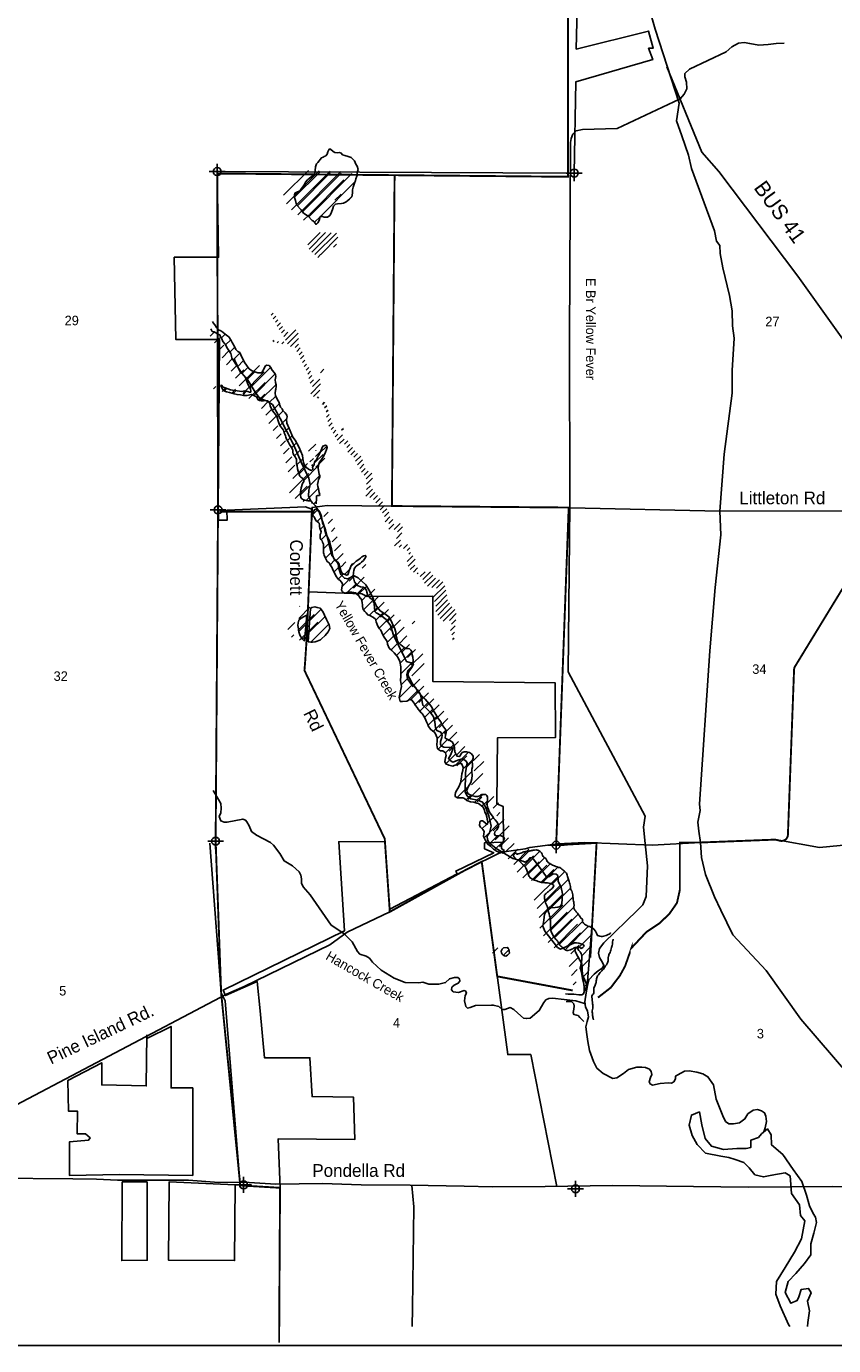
# Model space of a CAD drawing. Extents: x 183292 to 250788, y 844820 to 878152.
# Tile 2 of 6: x 194931 to 207618, y 846652 to 867397. Entities that reach past the tile are written whole.
import ezdxf
from ezdxf.enums import TextEntityAlignment as Align

# ---------------------------------------------------------------- set-up
doc = ezdxf.new("R2010")
doc.units = 0
doc.header["$LTSCALE"] = 800
doc.header["$PDMODE"] = 34
doc.header["$PDSIZE"] = 125
doc.linetypes.add('DASHED', pattern=[0])
doc.linetypes.add('STREAM', pattern=[0])
doc.layers.get('0').update_dxf_attribs({"linetype": 'CONTINUOUS'})
for name, color, linetype in [('BORDER', 1, 'CONTINUOUS'), ('CITY', 14, 'DASHED'), ('MAJROADS', 9, 'CONTINUOUS'), ('SEC', 2, 'CONTINUOUS'), ('TEXT', 7, 'CONTINUOUS'), ('TRUNKS', 5, 'STREAM'), ('WATER', 4, 'CONTINUOUS'), ('WETDBA', 11, 'CONTINUOUS'), ('WETFILL', 12, 'CONTINUOUS'), ('WSHEDS', 3, 'CONTINUOUS')]:
    doc.layers.add(name, color=color, linetype=linetype)
doc.layers.get('0').off()

# ---------------------------------------------------------------- blocks, each defined once
blk = doc.blocks.new('*X')
at = {"color": 0}
for p, q in [((199145.33566, 864709.593452), (199536.505735, 865100.763527)), ((199189.76805, 864577.249147), (199706.938814, 865094.41991)), ((199271.100451, 864481.804852), (199877.371892, 865088.076293)), ((199368.920718, 864402.848424), (200047.80497, 865081.732676)), ((199551.697625, 864408.848635), (200094.287838, 864951.438849)), ((199952.496032, 864632.870348), (200048.947802, 864729.322118)), ((199459.469831, 864316.620842), (199546.871849, 864404.02286)), ((197993.236645, 862496.834265), (198055.929968, 862559.527588)), ((198061.073805, 862387.89473), (198143.265823, 862470.086747)), ((198126.709615, 862276.753845), (198204.757621, 862354.801851)), ((198179.837856, 862153.10539), (198288.400925, 862261.668459)), ((198249.164457, 862045.655296), (198345.270132, 862141.760971)), ((198322.03468, 861941.748823), (198416.571353, 862036.285497)), ((198446.918841, 861713.079594), (198769.459501, 862035.620254)), ((198388.730807, 861831.668255), (198521.096411, 861964.033859)), ((198504.090011, 861593.474068), (198842.76759, 861932.151647)), ((198044.853296, 861664.56744), (198083.796013, 861703.510156)), ((198181.139591, 861624.077039), (198226.813063, 861669.750511)), ((198330.621677, 861596.78243), (198392.847252, 861659.008005)), ((198601.387436, 861513.994798), (198855.162463, 861767.769825)), ((198748.065578, 861483.896245), (198849.118013, 861584.94868)), ((198799.092642, 861358.146614), (198906.573451, 861465.627422)), ((198869.576968, 861251.854244), (198967.683118, 861349.960395)), ((198915.118075, 861120.618656), (199023.507857, 861229.008439)), ((198980.960146, 861009.684032), (199055.234758, 861083.958644)), ((199032.780789, 860884.72798), (199108.951314, 860960.898505)), ((199097.16661, 860772.337106), (199174.607054, 860849.77755)), ((199539.718631, 860684.55904), (199652.731347, 860797.571756)), ((199146.098557, 860644.492357), (199234.07759, 860732.47139)), ((199180.727739, 860502.344843), (199277.338309, 860598.955414)), ((199216.573432, 860361.413841), (199323.544775, 860468.385185)), ((199237.489311, 860028.77633), (199541.948581, 860333.235599)), ((199290.176207, 860258.239921), (199521.813226, 860489.87694)), ((199328.042171, 859942.552495), (199519.595445, 860134.105769)), ((199454.581757, 859892.315386), (199486.770291, 859924.503919)), ((199603.526597, 859687.706835), (199673.162141, 859757.342379)), ((199674.318525, 859581.722068), (199742.243762, 859649.647304)), ((199723.839201, 859454.466048), (199780.60265, 859511.229497)), ((199737.879632, 859291.729784), (199815.377738, 859369.22789)), ((199775.499897, 859152.573353), (199873.107318, 859250.180775)), ((199805.234971, 859005.531732), (199907.991439, 859108.2882)), ((199876.086467, 858899.606533), (199951.83368, 858975.353745)), ((199939.502316, 858786.245687), (200029.733387, 858876.476758)), ((200206.412576, 858876.379251), (200265.528906, 858935.495581)), ((200005.036273, 858675.002949), (200086.420224, 858756.386899)), ((200069.892999, 858563.082979), (200241.315708, 858734.505688)), ((200145.987939, 858462.401224), (200285.007602, 858601.420886)), ((200298.159392, 858437.795982), (200405.621711, 858545.258301)), ((199396.944338, 858243.687708), (199402.359108, 858249.102478)), ((200374.638143, 858337.498037), (200466.64455, 858429.504444)), ((200403.916736, 858189.999934), (200554.663649, 858340.746848)), ((199370.868078, 857864.058058), (199624.519757, 858117.709737)), ((199383.906208, 858053.872883), (199561.310117, 858231.276792)), ((200495.893647, 858105.20015), (200620.680064, 858229.986568)), ((200594.583177, 858027.112985), (200711.947778, 858144.477586)), ((200647.645898, 857903.39901), (200810.166197, 858065.91931)), ((199213.407254, 857883.373929), (199323.984298, 857993.950973)), ((199399.047482, 857715.460766), (199682.985215, 857999.3985)), ((200711.962583, 857790.939), (200869.238089, 857948.214506)), ((199269.72801, 857762.91799), (199306.79232, 857799.9823)), ((200776.964922, 857679.164644), (200910.444014, 857812.643737)), ((200837.091063, 857562.51409), (200952.976145, 857678.399172)), ((200921.950786, 857470.597118), (201047.541433, 857596.187765)), ((200979.136896, 857351.006532), (201160.343353, 857532.21299)), ((200989.132824, 857184.225765), (201180.924091, 857376.017032)), ((200965.348768, 856806.888319), (201179.437435, 857020.976985)), ((200994.93854, 857013.254786), (201116.272992, 857134.589238)), ((201097.929435, 856762.692291), (201253.220462, 856917.983317)), ((201212.451213, 856700.437373), (201335.428963, 856823.415123)), ((201287.408846, 856598.618311), (201419.800428, 856731.009893)), ((201363.44718, 856497.87995), (201492.481632, 856626.914401)), ((201416.080218, 856373.736292), (201556.895499, 856514.551573)), ((201498.076936, 856278.956314), (201628.224646, 856409.104025)), ((201559.812531, 856163.915214), (201695.663456, 856299.76614)), ((201573.482366, 856000.808354), (201724.921277, 856152.247266)), ((201693.67629, 855944.225583), (201821.514088, 856072.06338)), ((201696.654228, 855770.426826), (201853.193018, 855926.965616)), ((201855.127918, 855752.12382), (202052.980175, 855949.976078)), ((201967.764339, 855687.983546), (202118.42749, 855838.646697)), ((201928.789343, 855472.231855), (202105.714036, 855649.156548)), ((201872.587757, 855239.253573), (202058.696235, 855425.362051)), ((202013.601678, 855203.490799), (202087.467785, 855277.356906)), ((202149.379509, 855162.491935), (202275.761182, 855288.873607)), ((202264.678503, 855101.014234), (202348.938368, 855185.274099)), ((202324.540599, 854984.099634), (202374.279422, 855033.838457)), ((202264.751383, 854747.533723), (202339.656842, 854822.439182)), ((202300.545761, 854606.551406), (202517.161948, 854823.167593)), ((202352.838882, 854835.621221), (202442.121568, 854924.903908)), ((202366.947871, 854496.176821), (202509.399409, 854638.628358)), ((202463.096821, 854415.549075), (202597.864293, 854550.316547)), ((202583.316104, 854358.991663), (202619.483234, 854395.158792)), ((202674.874332, 854273.773195), (202829.909503, 854428.808366)), ((202765.641384, 854187.763552), (203002.980817, 854425.102985)), ((202818.68865, 854064.034123), (203076.10063, 854321.446103)), ((202906.862024, 853975.430802), (203161.298289, 854229.867067)), ((203043.156876, 853934.948958), (203283.393218, 854175.185301)), ((203192.610951, 853907.626338), (203391.380342, 854106.395729)), ((203086.814368, 853625.05306), (203450.605953, 853988.844644)), ((203132.962658, 853494.424655), (203485.082854, 853846.54485)), ((203165.312732, 853349.998033), (203520.881541, 853705.566842)), ((203174.854692, 853182.763298), (203536.48478, 853544.393386)), ((203232.5126, 853063.64451), (203604.260502, 853435.392412)), ((203306.384157, 852960.739372), (203674.58404, 853328.939255)), ((203400.535073, 852878.113593), (203767.859237, 853245.437757)), ((203595.98933, 852896.791155), (203810.494144, 853111.295968)), ((202428.402414, 852789.86441), (202514.840884, 852876.30288)), ((203658.666337, 852782.691466), (203794.267663, 852918.292792)), ((203636.145762, 852583.394196), (203778.041181, 852725.289615)), ((203670.4405, 852440.912239), (203761.8147, 852532.286439)), ((203698.679845, 852292.374888), (203745.588219, 852339.283262))]:
    blk.add_line(p, q, dxfattribs=at)

msp = doc.modelspace()

# ---------------------------------------------------------------- linework, layer by layer
at = {"layer": 'BORDER', "color": 0}
msp.add_lwpolyline([(183291.594381, 846651.773052), (183291.594381, 878151.773052), (231291.594381, 878151.773052), (231291.594381, 846651.773052)], close=True, dxfattribs=at)
at = {"layer": 'CITY', "color": 0}
for points in [[(203642.790665, 870034.391969), (203574.018172, 867039.647438), (204710.229235, 867322.705238), (204782.581669, 867053.107097), (204711.127384, 867053.006894), (204774.808305, 866875.871395), (203565.522966, 866523.5663), (203541.93744, 865090.752922), (197929.914052, 865113.272905), (197951.054605, 863767.569352), (197253.860205, 863767.605878), (197277.6669, 862474.874568), (197966.679292, 862473.082501), (197942.512385, 859794.228055), (197950.795384, 859629.89619), (198085.808603, 859629.89619), (198082.211511, 859790.222603), (199316.811478, 859844.326442), (199419.779295, 859803.983616), (199370.817387, 858597.841081), (199367.059394, 858505.265522), (200203.55116, 858473.221791), (200287.542695, 858431.447377), (201318.183895, 858438.617009), (201318.183895, 857096.442465), (203244.259689, 857072.537425), (203248.078726, 856214.895871), (202334.754012, 856206.95401), (202325.820117, 855169.388161), (202425.930448, 855127.116412), (202430.05746, 854570.930601), (202131.846294, 854559.970879), (202131.23602, 854465.489743), (202276.760622, 854401.072873), (201680.197623, 854115.235629), (201699.397689, 854070.593346), (200643.117802, 853514.663061), (200628.442234, 853680.974621), (200590.897258, 854221.72291), (200566.088299, 854579.038407), (199838.969504, 854575.39898), (199928.341939, 853173.163029), (198022.231406, 852243.60042), (198061.982741, 852156.604795), (198558.84081, 852379.165597), (198604.501065, 851916.781341), (198671.641541, 851179.453941), (199388.289065, 851179.755867), (199420.056881, 850568.232554), (200071.297112, 850560.290692), (200095.122974, 849893.174351), (198887.945961, 849901.116212), (198917.372491, 849133.339064), (198903.047403, 846701.773052)], [(197811.873188, 854554.923965), (197991.96614, 852199.373079), (198052.60473, 852073.555611), (198292.444405, 849170.797485), (198917.372491, 849133.339064), (198904.520228, 846951.773052)], [(196823.037911, 851481.546592), (197204.251705, 851672.151261), (197204.251705, 850703.244194), (197545.755729, 850703.244194), (197545.755729, 849329.302206), (196394.172394, 849345.185928), (195607.918944, 849329.302206), (195609.12703, 849856.446266), (195907.310169, 849884.124063), (195931.473784, 849920.256546), (195862.008837, 849984.631524), (195730.542645, 849981.773193), (195734.990209, 850337.918579), (195591.738426, 850338.702114), (195584.093082, 850822.372112), (196116.204002, 851100.337254), (196116.204002, 850750.895361), (196815.095957, 850735.011639), (196822.68195, 851538.441245)], [(196830.979865, 849226.05801), (196830.979865, 847995.069523), (196429.682864, 847989.531691), (196433.882164, 849226.05801)], [(196830.979865, 849226.05801), (196433.882164, 849226.05801)], [(198212.879868, 849178.406843), (198202.08178, 847987.857704), (197164.541935, 847995.069523), (197172.483889, 849226.05801), (198212.879868, 849178.406843)]]:
    msp.add_lwpolyline(points, dxfattribs=at)
at = {"layer": 'MAJROADS', "color": 0}
for points in [[(204121.335485, 869773.493711), (204815.580627, 867355.182182), (205191.126415, 866187.964125), (205148.392122, 865911.520691), (205230.434253, 865676.298981), (205337.113928, 865373.862173), (205385.828679, 865164.025121), (205747.200067, 864180.996542), (205779.531295, 864021.555247), (205829.304458, 863954.153371), (205836.749105, 863828.413015), (205876.960797, 863601.881142), (205982.644319, 863165.387697), (206022.731492, 862922.098744), (206029.366765, 862687.43737), (206053.070415, 862494.544175), (206024.136965, 861983.640024), (206021.522065, 861631.741352), (205897.062662, 860669.080905), (205831.751114, 859773.01296), (205845.768774, 859404.232689), (205755.819683, 858575.379842), (205673.003941, 857578.893938), (205512.638021, 855166.93288), (205520.269446, 855066.328143), (205485.385578, 854882.249305), (205501.084245, 854739.689609), (205524.912415, 854563.553494), (205539.926228, 854328.82986), (205604.962241, 854060.218509), (205744.782518, 853707.261425), (205843.768508, 853497.050815), (206033.610986, 853110.206014), (206557.349866, 852553.300035), (207104.667878, 851786.743782), (209380.77604, 849130.444627)], [(204995.488077, 866758.936145), (205546.244504, 865417.563181), (205812.092082, 865113.913049), (207056.597366, 863470.612823), (208880.79982, 860918.001674), (209087.176933, 860505.870156), (209145.134038, 860413.263329), (209219.533212, 860278.63701), (209416.964139, 859791.16047), (210979.275867, 855841.202205), (211501.999142, 854455.735898), (211553.794534, 853130.412986), (211476.928292, 851823.844055), (211545.904594, 850968.651641), (211527.949167, 850809.582919), (211585.780159, 850700.21874), (211659.737936, 850506.941693), (212454.064781, 849168.678845), (213074.583365, 848116.615155), (213297.970056, 847737.872226), (213777.199383, 846951.773052)], [(208914.117494, 859778.186517), (205831.751114, 859773.01296), (203476.420128, 859827.488956), (199655.80714, 859864.621462), (199420.951999, 859832.872346), (199338.662886, 857805.73732), (199310.310971, 857378.614038), (199301.112559, 857269.754312), (200563.187072, 854620.823852), (200642.904805, 853472.67484)], [(192524.916323, 849251.310678), (198077.398017, 852176.233086), (198354.853003, 852299.855207), (199700.482154, 852951.795995), (199970.121544, 853150.894076), (200642.904805, 853472.67484), (201896.675253, 854167.200844), (202359.288117, 854398.37549), (202476.785631, 854422.636458), (202770.372842, 854462.34073), (202845.974061, 854486.914844), (203282.133934, 854542.312938), (203709.664032, 854564.256625), (204765.200151, 854522.848308), (205524.912415, 854563.553494), (206701.560535, 854608.932066), (207396.162224, 854486.424215), (208209.576641, 854564.141771)], [(202087.498324, 854262.558019), (202496.827362, 851228.015718), (202859.189647, 851228.015718), (203267.936675, 849155.288078)], [(194404.611687, 849283.406331), (195661.480168, 849274.131531), (196030.161589, 849271.410923), (196365.202853, 849252.179397), (197479.688071, 849252.334864), (197957.050766, 849215.293947), (198350.931389, 849220.766966), (198853.493285, 849191.919676), (199582.600668, 849203.298539), (200194.152998, 849182.026556), (200965.032333, 849176.338012), (201811.261945, 849161.713857), (202255.293643, 849150.057638), (203084.888672, 849152.315393), (204149.222815, 849169.600098), (205414.408587, 849151.884343), (206277.458277, 849145.515647), (207601.483408, 849152.504437), (208891.744718, 849126.224062), (209369.540236, 849147.837008), (210710.199949, 849137.943888), (211539.794979, 849140.201643), (212419.479251, 849116.951036)], [(200990.107871, 849167.773393), (200990.107871, 849167.773393), (201021.151083, 848832.361137), (201001.02388, 847240.38956), (200994.056084, 846951.773052)]]:
    msp.add_lwpolyline(points, dxfattribs=at)
at = {"layer": 'SEC', "color": 0}
for p in [(197929.914052, 865113.272905), (203541.93744, 865090.752922), (197942.512385, 859794.228055), (197905.453681, 854584.348998), (203257.587851, 854521.378107), (198344.771238, 849179.191503), (203562.88804, 849116.958429)]:
    msp.add_point(p, dxfattribs=at)
at = {"layer": 'TRUNKS', "color": 0}
for points in [[(203705.421884, 852055.574499), (203729.682345, 852199.998354), (203747.804416, 852313.773522), (203768.461119, 852401.383067), (203854.575845, 852492.05483), (203917.206133, 852543.11178), (203979.924351, 852587.619997), (204005.591701, 852627.264119), (203987.483588, 852675.053682), (203936.162846, 852757.330169), (203922.156763, 852824.824552), (203940.865037, 852894.941498), (204005.179963, 852983.137247), (204537.500419, 853501.178058), (204619.366564, 853583.059555), (204669.997819, 853714.737665), (204694.110334, 854195.388448), (204654.464817, 854546.368171), (204629.147794, 854805.841489), (204655.239444, 854976.489587), (203443.567471, 857248.323601), (203469.575382, 859864.271774), (203466.883036, 862503.850937), (203484.670138, 865569.449484), (203492.551787, 865632.871147), (203517.808794, 865703.076024), (203571.707437, 865754.015733), (203671.828245, 865777.193113), (204217.468088, 865791.069392), (205106.951321, 866213.473853), (205204.596116, 866258.451033), (205269.145523, 866329.183493), (205309.477736, 866414.873919), (205305.858626, 866521.807252), (205278.520596, 866606.589063), (205282.182974, 866659.037549), (205351.186134, 866723.279897), (205930.476863, 866995.237958), (206016.73814, 867074.995165), (206122.968029, 867131.004141), (206212.320833, 867143.120414), (206299.871758, 867126.829533), (206442.112701, 867102.539761), (206588.279813, 867111.052277), (206716.866397, 867128.061955), (206841.233708, 867134.098458)], [(203743.438594, 852313.714902), (203669.145643, 852480.83182), (203660.252095, 852655.376776), (203568.407926, 852828.807946), (203548.234143, 852867.836554), (203560.950577, 852896.390259), (203591.15961, 852922.995535), (203626.144808, 852919.098676), (203648.267021, 852897.562667), (203676.469004, 852911.041166), (203695.851412, 852930.951157), (203686.826666, 852952.663027), (203614.409567, 852980.073636), (203574.999927, 852988.277697), (203546.651393, 852985.713753), (203362.217737, 852900.271766), (203327.467021, 852886.705337), (203279.091254, 852912.255446), (203172.43567, 853050.554867), (203076.958433, 853169.354639), (203047.525422, 853247.558406), (203065.881974, 853343.870285), (203075.536192, 853437.882013), (203101.203542, 853477.526135), (203172.448233, 853537.431971), (203240.059856, 853542.706408), (203285.871679, 853545.504833), (203318.468794, 853556.859042), (203344.136144, 853596.503163), (203359.459789, 853756.090155), (203334.070189, 853858.364564), (203291.27592, 853956.03867), (203283.554779, 854043.267183), (203254.854523, 854066.898172), (203211.166991, 854068.49488), (203144.112261, 854021.745131), (203100.366109, 854027.707661), (203053.61636, 854094.762391), (202900.181717, 854302.299453), (202875.847283, 854325.989063), (202843.132927, 854323.366499), (202800.090219, 854276.939162), (202772.005476, 854254.729019), (202732.507905, 854269.481813), (202576.905704, 854313.241923), (202312.84604, 854466.8943), (202202.440147, 854559.293968), (202175.6297, 854604.783378), (202172.684725, 854661.509756), (202209.090769, 854714.397896), (202236.032414, 854821.741572), (202198.966193, 854980.625118), (202144.612545, 855126.176717), (202099.987087, 855197.62658), (202025.299147, 855231.556611), (201918.043401, 855251.949523), (201858.489288, 855296.999281), (201829.349379, 855353.373937), (201831.736066, 855663.435242), (201858.091508, 855814.43714), (201835.793434, 855849.070615), (201787.329737, 855881.169458), (201726.442708, 855862.885484), (201630.834273, 855828.852169), (201593.402372, 855852.365918), (201566.738476, 855886.940774), (201598.808008, 855937.587382), (201628.342907, 856014.399612), (201632.386317, 856038.470255), (201616.871458, 856055.728372), (201586.310703, 856055.31803), (201492.328285, 856062.789336), (201450.559873, 856084.061553), (201437.081374, 856112.263537), (201440.948923, 856149.431645), (201461.928038, 856213.029169), (201468.007809, 856248.043677), (201443.321652, 856297.92822), (201384.031331, 856323.331778), (201359.433105, 856366.667588), (201349.441123, 856460.415524), (201330.893357, 856540.948753), (201284.172919, 856605.820572), (201222.230723, 856666.121397), (201160.347148, 856722.056401), (201139.235439, 856830.938164), (201120.834224, 856900.556837), (201078.479608, 856965.487276), (200976.86398, 857053.638363), (200918.965195, 857138.00983), (200909.295624, 857207.745745), (200925.967538, 857266.918826), (200973.346758, 857315.587694), (201005.680082, 857346.588102), (201014.030694, 857375.083187), (200996.362234, 857390.129083), (200959.223435, 857391.813721), (200906.599087, 857408.573565), (200882.030172, 857449.726464), (200700.173022, 857822.813047), (200652.280176, 857975.001309), (200583.290974, 858072.323693), (200497.219516, 858141.03375), (200426.868088, 858177.205313), (200404.804495, 858194.3755), (200401.683658, 858264.199345), (200384.70329, 858390.603017), (200326.306231, 858512.083973), (200263.777832, 858616.04302), (200146.588725, 858725.818046), (200074.025075, 858764.14321), (200026.411374, 858732.937631), (199980.892653, 858708.310095), (199928.356236, 858718.521206), (199875.174995, 858776.756361), (199843.324591, 858872.394106), (199829.259889, 858944.254311), (199791.271095, 859009.243371), (199729.270279, 859073.910018), (199629.953407, 859478.671144), (199534.431508, 859763.401469), (199469.749507, 859865.148295), (199401.170648, 859931.909923), (199365.130283, 860014.391582), (199370.477299, 860103.978867), (199393.346224, 860189.434811), (199370.139534, 860291.738531), (199251.015955, 860545.585689), (199131.599274, 860821.261958), (198920.836696, 861233.259908), (198797.816258, 861452.121868), (198705.371927, 861507.646529), (198597.91101, 861543.319818), (198526.680277, 861644.978714), (198388.26222, 861872.367147), (198297.649078, 861954.116051), (198207.782648, 862142.856909), (198195.805831, 862176.738048)], [(203701.349164, 852033.686768), (203567.664004, 852071.191246), (203200.290117, 852114.29118), (203141.410138, 852109.133982), (203095.832796, 852088.872269), (203061.463112, 852046.927995), (202991.127037, 851919.351916), (202846.425434, 851801.693846), (202789.757676, 851794.383047), (202741.616391, 851802.469868), (202653.274091, 851877.699349), (202591.331895, 851938.000174), (202536.348775, 851967.828175), (202451.596275, 851938.307233), (202410.120964, 851937.75034), (202354.903363, 851985.041629), (202267.264507, 852007.881244), (202243.252485, 852007.558832), (201987.910508, 851999.763718), (201905.340919, 851970.272087), (201861.829248, 851958.771328), (201835.282593, 851984.614539), (201816.617587, 852073.879412), (201828.601266, 852157.005895), (201847.719883, 852196.562086), (201831.970542, 852231.283492), (201810.082811, 852235.356213), (201723.17671, 852203.62305), (201640.079537, 852213.423818), (201613.415641, 852247.998674), (201617.25388, 852287.349694), (201651.770115, 852318.379412), (201719.030016, 852349.848783), (201742.631696, 852380.73195), (201737.70898, 852422.148641), (201711.279565, 852439.260207), (201658.831079, 852442.922585), (201580.539381, 852420.038307), (201518.026335, 852360.249713), (201411.386103, 852334.801492), (201256.370106, 852334.90338), (201162.065276, 852366.386708), (201096.665874, 852358.958669), (200884.864877, 852360.481404), (200711.476975, 852428.019054), (200508.890544, 852556.297183), (200371.820755, 852683.271706), (200322.946716, 852745.931303), (200270.146507, 852775.788614), (200173.658766, 852807.242632), (200133.780163, 852850.373271), (200050.99005, 852999.90966), (199918.198153, 853133.491536), (199719.948234, 853264.011196), (199390.429152, 853739.913729), (199281.737207, 853867.269285), (199256.93381, 853925.885472), (199253.842284, 853993.526406), (199246.502175, 854052.377075), (199217.420887, 854104.385908), (199115.775949, 854194.719906), (199058.580608, 854226.701507), (198981.533895, 854273.699695), (198914.493123, 854388.514677), (198814.474203, 854520.353296), (198765.893265, 854561.183782), (198545.990096, 854678.312874), (198466.643232, 854734.013396), (198432.697848, 854823.073098), (198394.709054, 854888.062157), (198374.711132, 854913.993299), (198330.818429, 854930.870384), (198086.91859, 854883.929422), (198041.106767, 854881.130997), (197986.182268, 854906.593175), (197961.29094, 854971.758096), (197988.90672, 855028.894817), (197992.305306, 855100.989503), (197989.125848, 855175.17917), (197948.954143, 855240.138919), (197864.09836, 855380.914353)], [(206521.06319, 850012.566424), (206539.728158, 850076.257547), (206562.421222, 850174.810958), (206550.392879, 850257.615029), (206532.167526, 850314.136235), (206483.733139, 850344.052167), (206420.164926, 850362.848371), (206354.794834, 850353.237421), (206270.423366, 850295.338636), (206223.454489, 850216.109012), (206136.92942, 850155.998006), (206045.423015, 850141.669511), (205971.204038, 850140.672965), (205920.49881, 850177.108319), (205875.638871, 850266.021471), (205771.678428, 850528.805444), (205731.549991, 850753.147013), (205642.504246, 850880.766361), (205561.091712, 850927.705928), (205469.087034, 850950.486922), (205346.49229, 850975.040485), (205274.573465, 850965.341604), (205168.343576, 850909.332628), (205133.68079, 850889.217465), (205134.237684, 850847.742155), (205106.475354, 850801.519989), (205069.629657, 850781.375516), (205023.759214, 850782.942914), (204892.872479, 850774.635569), (204770.98118, 850746.799266), (204735.790811, 850765.976503), (204720.04147, 850800.697909), (204740.961965, 850868.661255), (204762.146252, 850916.978401), (204748.433272, 850962.643672), (204721.769376, 850997.218528), (204660.266833, 851024.775687), (204603.452524, 851028.379444), (204522.655503, 851029.477878), (204394.303402, 850995.004911), (204314.385687, 850930.616013), (204212.697481, 850861.56819), (204147.327389, 850851.95724), (203997.834268, 850928.548947), (203898.401552, 851016.729344), (203844.604797, 851120.805632), (203779.014181, 851290.222701), (203755.250598, 851434.001732), (203740.687622, 851542.971425), (203723.795184, 851662.826364), (203746.634799, 851750.46522), (203763.160162, 851820.552856), (203748.860977, 851909.87635), (203717.391607, 851977.136251), (203705.421884, 852055.574499)]]:
    msp.add_lwpolyline(points, dxfattribs=at)
at = {"layer": 'WATER', "color": 0}
msp.add_lwpolyline([(206929.096485, 846951.773052), (206909.735029, 846982.655744), (206777.693643, 847276.72138), (206711.926972, 847461.446511), (206721.65783, 847662.415738), (206857.142633, 847879.290362), (207001.172854, 848121.236745), (207111.472999, 848329.904648), (207163.648699, 848614.352325), (207097.204636, 848698.564619), (207081.581485, 848866.198914), (206957.125877, 849042.943123), (206941.784974, 849252.457767), (206933.8605, 849319.522775), (206858.814568, 849370.287239), (206649.130575, 849329.818127), (206514.94411, 849305.593109), (206381.15279, 849340.00058), (206289.749865, 849449.510431), (206206.553662, 849533.835624), (206072.818792, 849576.619165), (205972.531752, 849610.800838), (205847.003604, 849628.399719), (205604.436276, 849680.293173), (205471.32235, 849815.213482), (205396.897363, 849958.114714), (205347.713483, 850117.598737), (205382.290303, 850276.518266), (205508.270047, 850325.927943), (205548.795609, 850124.62002), (205597.584341, 849906.503508), (205697.306887, 849788.561136), (205889.617796, 849737.00638), (206099.13244, 849752.347283), (206241.525627, 849751.387642), (206317.023155, 849767.631736), (206317.813447, 849884.896714), (206435.360672, 849925.98677), (206486.012237, 849984.280562), (206578.65705, 850059.044247), (206636.668595, 849966.512332), (206643.972125, 849807.310556), (206818.853501, 849655.355861), (206984.794312, 849419.696916), (207117.569541, 849234.520189), (207191.486483, 849016.234328), (207240.613913, 848848.374235), (207298.456109, 848730.714111), (207331.565242, 848671.855824), (207347.752887, 848587.982227), (207304.743549, 848420.743078), (207261.73421, 848253.503929), (207260.548771, 848077.606463), (207159.132742, 847944.266739), (207024.043085, 847786.024604), (206905.931366, 847661.173849), (206854.489508, 847485.61508), (206945.497287, 847317.472739), (207046.292372, 847358.675695), (207071.815727, 847417.138835), (207106.110299, 847534.178015), (207223.488176, 847550.139862), (207264.916929, 847482.849056), (207205.381249, 847349.227085), (207237.869438, 847198.23203), (207211.49934, 847014.127843), (207207.180114, 846951.773052)], dxfattribs=at)
at = {"layer": 'WETDBA', "color": 0}
for points in [[(199454.957368, 865069.386952), (199458.884414, 865072.592815), (199465.908148, 865103.39121), (199468.766349, 865132.924179), (199475.794333, 865189.544836), (199488.022493, 865234.664119), (199509.925978, 865255.422916), (199566.624005, 865328.270073), (199595.540233, 865340.921847), (199612.620267, 865348.726726), (199636.00399, 865360.494049), (199656.436469, 865390.588371), (199666.249533, 865422.689117), (199687.023571, 865465.513313), (199711.832144, 865466.224858), (199753.580522, 865431.019155), (199781.07014, 865416.165338), (199822.543337, 865409.199483), (199850.857036, 865412.227069), (199879.517276, 865402.506318), (199899.876634, 865378.547761), (199936.79409, 865368.605457), (199987.316639, 865352.445039), (200036.398366, 865333.91319), (200088.71326, 865281.897652), (200110.10052, 865232.089138), (200131.205858, 865197.437316), (200144.633796, 865146.120871), (200134.532069, 865116.093659), (200128.709142, 865078.721376), (200131.260948, 865058.339305)], [(199421.125414, 864345.414932), (199358.253236, 864414.584356), (199287.202673, 864461.249526), (199247.25514, 864512.244634), (199177.081557, 864591.594617), (199158.518063, 864656.820791), (199145.378787, 864706.063702), (199144.840147, 864750.148343), (199151.372129, 864775.451159), (199181.05954, 864791.180925), (199218.586265, 864803.945965), (199240.21955, 864827.466399), (199261.247816, 864854.101751), (199297.818, 864908.208258), (199318.453568, 864945.871694), (199350.759165, 864982.189112), (199376.87434, 865005.933589), (199407.843149, 865030.925029), (199454.957368, 865069.386952)], [(200131.260948, 865058.339305), (200123.620473, 865043.050884), (200107.997963, 864999.744167), (200102.525828, 864975.445809), (200086.838699, 864929.730738), (200066.923907, 864867.602779), (200055.912526, 864829.336815), (200054.156078, 864776.706295), (200047.77927, 864718.690973), (200010.89947, 864678.709005), (199959.14241, 864636.02753), (199917.293218, 864616.148202), (199885.148805, 864611.501908), (199822.030602, 864607.342384), (199787.729571, 864599.310971), (199756.929416, 864567.773337), (199745.964192, 864531.227626), (199727.247717, 864475.264886), (199711.130964, 864439.201695), (199698.609161, 864421.634158), (199662.87903, 864398.836261), (199610.835067, 864396.789689), (199582.248678, 864409.262845), (199548.150737, 864408.800547), (199535.523138, 864361.62619), (199521.805509, 864325.15433), (199512.7796, 864309.558783), (199484.563196, 864284.493492), (199468.15705, 864301.804311), (199455.646237, 864323.142193), (199444.243918, 864334.46568), (199421.125414, 864345.414932)], [(197945.664438, 862557.310782), (197933.10393, 862564.261814), (197881.193456, 862592.854214), (197852.849573, 862601.533581), (197827.680246, 862638.704534)], [(197952.275232, 862624.343931), (197919.52756, 862661.373923), (197895.157111, 862702.655021), (197868.87255, 862736.757212), (197857.022145, 862757.044479)], [(199484.059444, 859891.175248), (199486.333579, 859911.772131), (199487.914631, 859957.865688), (199490.733416, 859998.76156), (199491.158058, 860014.58789), (199509.586601, 860021.323692), (199535.074044, 860021.672724), (199542.296618, 860034.217971), (199532.861308, 860067.523775), (199522.007889, 860124.968513), (199512.944324, 860159.297238), (199506.298345, 860193.905394), (199515.09523, 860239.461042), (199522.109732, 860269.915386), (199544.093809, 860306.509744), (199543.336107, 860329.598064), (199532.720943, 860357.426752), (199519.403782, 860412.871805), (199514.217088, 860450.539492), (199523.013972, 860496.09514), (199538.747258, 860543.530464), (199568.810664, 860586.105414), (199606.588396, 860646.721189), (199631.414701, 860699.42131), (199647.129524, 860746.168533), (199658.235709, 860775.135898), (199652.028585, 860800.436224), (199632.685407, 860810.93988), (199587.868998, 860795.960344), (199572.050139, 860758.167669), (199546.341875, 860698.260948), (199523.01178, 860649.996561), (199497.423523, 860594.562498), (199491.027521, 860587.159548), (199469.775212, 860565.006086), (199460.276014, 860544.603061), (199455.946807, 860524.405617), (199455.540627, 860509.267388), (199451.82318, 860499.038182), (199446.179899, 860494.025124), (199435.879332, 860482.25106), (199429.866797, 860463.475975), (199430.959318, 860440.034374), (199425.493924, 860428.819172), (199412.004588, 860413.687684), (199396.977135, 860418.222472), (199362.671124, 860435.66927), (199330.939631, 860459.244361), (199301.614002, 860495.493938), (199287.285642, 860538.915682), (199276.914744, 860601.511948), (199269.931455, 860649.212492), (199215.481926, 860775.653749), (199153.428848, 860888.182787), (199118.632844, 860938.695375), (199058.629857, 861076.303186), (199023.242315, 861156.097004), (199020.636881, 861212.976139), (199028.736433, 861258.206199), (199023.254335, 861284.864265), (198997.630182, 861317.915841), (198982.637164, 861336.565937), (198960.446776, 861356.442043), (198952.52863, 861382.132576), (198924.013601, 861410.097243), (198913.174395, 861442.407821), (198908.810022, 861459.395542), (198896.957126, 861492.421915), (198878.232449, 861525.976965), (198869.626201, 861551.685961), (198846.53041, 861589.145576), (198841.696998, 861627.148082), (198845.397742, 861675.250554), (198850.396588, 861694.741434), (198855.875464, 861732.122949), (198858.985402, 861758.206179), (198843.821238, 861796.141575), (198841.52542, 861838.89617), (198847.814895, 861867.992775), (198852.94298, 861892.300364), (198847.971098, 861925.142109), (198827.369234, 861952.894456), (198796.025458, 861990.919674), (198766.70657, 862040.252408), (198744.998704, 862065.280043), (198711.318664, 862067.560918), (198691.086786, 862057.774817), (198674.251747, 862033.437043), (198660.811058, 862007.286702), (198636.922101, 861963.857487), (198628.983733, 861950.298551), (198599.321525, 861948.340042), (198566.292662, 861949.226252), (198534.554428, 861959.718187), (198491.201555, 861973.620443), (198471.216432, 861985.862815), (198433.021828, 862012.365707), (198402.867137, 862056.212093), (198354.06411, 862123.626829), (198331.226797, 862170.719863), (198309.105279, 862218.826586), (198298.18299, 862248.040707), (198284.575406, 862266.997928), (198256.072099, 862282.567541), (198223.232113, 862316.157026), (198201.390027, 862361.846163), (198167.26117, 862424.391292), (198150.628491, 862458.923107), (198114.56706, 862513.601227), (198096.962598, 862524.746828), (198057.576418, 862558.167658), (198020.524742, 862588.771464), (197989.370575, 862608.199484), (197952.275232, 862624.343931)], [(199425.933346, 859893.423448), (199421.968412, 859912.466242), (199404.241451, 859931.87829), (199387.893184, 859938.514307), (199355.533959, 859938.693953), (199297.908844, 859946.781783), (199257.511465, 859968.179304), (199245.642598, 859987.778469), (199237.368679, 860025.873288), (199239.312244, 860072.645715), (199250.76424, 860140.165217), (199272.175242, 860206.728909), (199292.74619, 860241.98399), (199288.919726, 860266.187544), (199273.284764, 860286.576356), (199244.622033, 860309.036213), (199227.463166, 860323.957139), (199220.196196, 860348.253007), (199213.608096, 860372.186361), (199200.025715, 860404.91484), (199190.906762, 860437.17926), (199184.983319, 860485.884262), (199177.185181, 860516.047453), (199174.325519, 860589.115432), (199167.979924, 860609.254997), (199156.381256, 860626.092526), (199141.926147, 860651.958454), (199125.695397, 860675.806236), (199119.460579, 860700.074409), (199116.580694, 860733.892919), (199096.311159, 860774.031088), (199067.615753, 860820.937005), (199046.67658, 860861.781739), (199019.971627, 860905.879861), (199009.494934, 860938.869309), (199001.45678, 860960.087183), (198992.107043, 860983.750337), (198982.013817, 861005.36765), (198971.777139, 861047.302414), (198949.399633, 861073.036613), (198933.448314, 861094.466809), (198915.208648, 861120.434282), (198901.497029, 861148.346052), (198887.279445, 861195.896403), (198879.238801, 861229.853383), (198860.419319, 861272.707032), (198825.503307, 861318.746961), (198804.612781, 861348.572842), (198785.860409, 861381.095741), (198764.463918, 861430.560204), (198758.803934, 861463.420413), (198741.771816, 861495.897154), (198722.520951, 861509.841317), (198687.12989, 861512.5124), (198659.513524, 861509.810402), (198621.938151, 861508.064214), (198595.630877, 861515.656042), (198574.241858, 861526.903188), (198547.174392, 861570.32244), (198495.245455, 861598.226739), (198465.506906, 861606.25493), (198399.070694, 861593.921273), (198345.045509, 861595.026545), (198294.25525, 861601.209495), (198243.464992, 861607.392445), (198199.043041, 861619.946193), (198121.368183, 861637.868041), (198075.895618, 861649.761381), (198036.121721, 861668.732084), (198006.71301, 861701.885205), (197991.717502, 861733.274407), (197986.655796, 861749.93654), (197995.44169, 861756.58677), (198023.873637, 861725.525646), (198057.221347, 861710.858947), (198097.207565, 861699.80141), (198136.990693, 861681.174757), (198172.317135, 861676.09532), (198205.978711, 861673.126343), (198241.630741, 861667.349573), (198280.06287, 861662.531104), (198308.51753, 861657.980344), (198336.180053, 861662.402596), (198360.33745, 861664.508806), (198390.837951, 861659.214557), (198413.499138, 861656.885035), (198440.06738, 861646.18752), (198453.466893, 861645.139396), (198461.033517, 861657.675412), (198455.28796, 861700.17827), (198415.282549, 861761.84818), (198389.865735, 861828.291133), (198373.285954, 861877.626357), (198324.64235, 861938.150848), (198274.509278, 862007.322763), (198221.90074, 862086.890048), (198187.614951, 862143.586316), (198158.280091, 862179.491842), (198157.018915, 862209.479638), (198144.383114, 862251.823072), (198111.540638, 862298.151663), (198082.919083, 862347.809985), (198069.207463, 862375.721755), (198053.981171, 862398.50969), (198019.968072, 862439.705215), (198000.813771, 862482.912147), (197984.079547, 862513.659404), (197969.065576, 862544.360504), (197945.664438, 862557.310782)], [(203404.10735, 852184.803844), (203447.562152, 852178.349697), (203534.76564, 852180.126448), (203613.239045, 852167.448193), (203661.060601, 852168.354479), (203688.778347, 852183.241732), (203699.887898, 852217.047993)], [(203690.537904, 851750.150513), (203662.690263, 851781.361073), (203628.389453, 851809.439358), (203600.820663, 851844.083882), (203578.4934, 851849.962361), (203533.808334, 851859.269639), (203525.7759, 851888.770494), (203536.583337, 851941.487055), (203541.717342, 851988.324198), (203537.284791, 852025.830372), (203503.753693, 852059.499199), (203477.563845, 852064.375805), (203422.940456, 852062.606705), (203413.321239, 852062.726623)]]:
    msp.add_lwpolyline(points, dxfattribs=at)
for points in [[(202445.07302, 854436.986813), (202409.310896, 854459.755536), (202398.094397, 854475.551761), (202398.919361, 854506.788493), (202404.614818, 854538.645163), (202429.032228, 854591.395606), (202442.642742, 854618.617424), (202445.03879, 854639.066463), (202415.477291, 854658.615415), (202391.326584, 854668.706808), (202362.546335, 854671.230277), (202331.624881, 854669.96713), (202299.720428, 854672.538382), (202290.046431, 854698.38025), (202294.711105, 854730.947116), (202325.373648, 854760.685853), (202349.038389, 854809.628442), (202349.558694, 854843.647553), (202326.633178, 854888.441706), (202296.910369, 854920.145651), (202277.468844, 854943.011974), (202256.782132, 854975.272146), (202221.071067, 855024.081213), (202206.205991, 855051.044121), (202195.212479, 855081.419965), (202175.689281, 855121.648287), (202171.749939, 855159.207757), (202172.553667, 855189.055954), (202176.972082, 855228.22367), (202180.441387, 855250.739584), (202177.67821, 855274.392465), (202169.056233, 855300.912673), (202150.57647, 855318.556061), (202090.196427, 855320.868403), (202075.809974, 855311.019202), (202066.341796, 855304.914143), (202057.899091, 855297.751755), (202022.999888, 855286.132995), (201984.809862, 855286.369877), (201945.737711, 855297.036701), (201904.309953, 855312.600562), (201875.069043, 855330.408536), (201856.364258, 855356.041311), (201851.314495, 855389.103969), (201874.316824, 855440.139979), (201918.386096, 855506.478456), (201932.121998, 855564.600491), (201936.122225, 855621.829784), (201932.41118, 855674.316007), (201932.743629, 855718.754441), (201943.304267, 855750.883916), (201940.395708, 855787.73319), (201937.421405, 855842.985865), (201950.629658, 855889.310661), (201953.863323, 855919.121693), (201924.225462, 855956.379778), (201896.410251, 855976.596452), (201855.276534, 855988.683666), (201813.262727, 855988.631816), (201780.80408, 855977.670159), (201761.729682, 855956.434563), (201743.868616, 855923.722314), (201731.575584, 855914.535525), (201700.407872, 855919.873229), (201683.497158, 855949.297929), (201667.130019, 855991.561271), (201658.018801, 856054.199321), (201656.141025, 856090.3384), (201621.951226, 856147.804575), (201574.429028, 856173.530882), (201541.668996, 856188.267744), (201512.417467, 856205.381451), (201519.441023, 856255.967419), (201528.361559, 856294.371848), (201522.018827, 856333.704151), (201475.091263, 856398.309443), (201445.488532, 856460.566471), (201408.693592, 856506.614395), (201364.617428, 856576.037086), (201325.059312, 856645.737891), (201303.217671, 856693.293187), (201268.142472, 856738.273163), (201229.911214, 856781.21812), (201199.205405, 856816.756464), (201116.483862, 856902.047676), (201079.715468, 856949.831269), (201045.756, 856999.655191), (201015.103284, 857038.664873), (200991.361388, 857075.485567), (200968.4518, 857121.321122), (200938.022071, 857174.910423), (200925.06256, 857212.955067), (200942.36209, 857254.356278), (200972.858013, 857295.902873), (200994.85814, 857326.815742), (201007.382744, 857373.845424), (201007.816068, 857424.8794), (201002.753652, 857479.816796), (200989.691232, 857533.834904), (200991.745455, 857554.636385), (200974.551318, 857588.232), (200954.693638, 857606.590893), (200926.014264, 857615.709904), (200894.750986, 857614.7992), (200866.551477, 857632.591246), (200842.864707, 857650.314273), (200818.157772, 857669.441763), (200801.760812, 857687.053295), (200780.225865, 857709.257206), (200764.229131, 857730.334768), (200756.317349, 857757.885759), (200751.018052, 857774.633129), (200737.608497, 857828.656545), (200736.499318, 857869.644878), (200715.681117, 857938.711851), (200697.845805, 857975.789422), (200662.532933, 858050.633523), (200628.417463, 858112.959571), (200586.197838, 858144.854648), (200533.601364, 858179.338938), (200490.597214, 858205.34336), (200434.424459, 858278.423212), (200424.734534, 858303.223679), (200404.260192, 858349.369203), (200367.669036, 858386.039205), (200321.630939, 858417.992684), (200298.434652, 858445.083013), (200280.549523, 858501.605386), (200274.015659, 858528.440873), (200252.724936, 858566.612938), (200226.192076, 858579.865699), (200180.391652, 858581.955053), (200132.463918, 858603.868198), (200088.9546, 858664.94906), (200066.218182, 858744.809035), (200071.697202, 858807.918365), (200077.739792, 858839.769726), (200087.306813, 858875.039333), (200114.567038, 858909.343901), (200151.398351, 858933.780065), (200178.430279, 858953.15788), (200199.166016, 858969.507057), (200229.812632, 858998.204392), (200261.403049, 859043.206397), (200269.043268, 859066.005734), (200256.705729, 859076.61088), (200233.384054, 859072.800993), (200205.331961, 859054.827641), (200181.039938, 859032.977415), (200155.733061, 859012.878786), (200113.315752, 858986.444768), (200076.688223, 858952.630683), (200050.462056, 858940.532059), (200036.915253, 858917.475846), (200020.657125, 858876.058706), (200004.473325, 858839.50144), (199993.165327, 858803.911245), (199982.999605, 858774.900665), (199964.495329, 858768.239379), (199942.427425, 858778.298916), (199894.751259, 858793.958343), (199871.537011, 858842.576277), (199859.553156, 858899.008393), (199842.603244, 858948.572163), (199818.696762, 858974.63171), (199786.710636, 858994.564961), (199762.616297, 859031.043831), (199743.241758, 859080.991899), (199736.721787, 859131.437792), (199724.327088, 859183.709612), (199703.482341, 859251.040916), (199698.869969, 859289.999539), (199691.294702, 859316.850953), (199663.257746, 859367.973153), (199640.87253, 859402.689808), (199619.659412, 859468.637886), (199610.611905, 859535.441541), (199586.104688, 859590.329121), (199567.799338, 859687.482075), (199548.258179, 859749.238001), (199532.709454, 859776.905795), (199510.156376, 859777.945163), (199499.906948, 859788.865588), (199493.298754, 859810.841201), (199458.351768, 859796.098238), (199435.397222, 859748.186432), (199429.696457, 859715.982627), (199443.210162, 859691.470893), (199456.300371, 859684.6736), (199463.261008, 859663.039811), (199479.381888, 859627.377321), (199500.355298, 859613.862373), (199520.228906, 859596.544882), (199532.529281, 859583.509799), (199537.059981, 859561.913175), (199537.655407, 859532.738009), (199544.226437, 859508.332459), (199549.146745, 859489.507595), (199558.852597, 859465.74853), (199562.410916, 859448.680572), (199560.041415, 859429.967203), (199550.633671, 859405.11161), (199547.527429, 859383.631789), (199547.293822, 859368.357902), (199549.399896, 859347.145576), (199559.879654, 859328.582899), (199578.995283, 859307.11042), (199584.268034, 859288.627382), (199597.980215, 859254.390592), (199600.732773, 859230.043443), (199602.833537, 859208.483983), (199601.886459, 859169.263174), (199599.572084, 859131.452137), (199601.074147, 859116.151704), (199603.638848, 859102.223878), (199609.95831, 859084.072046), (199627.451797, 859047.346917), (199645.907048, 859005.398854), (199660.099093, 858979.8351), (199688.966324, 858960.296766), (199703.431173, 858929.867829), (199734.303602, 858882.521627), (199749.788616, 858850.688227), (199767.98168, 858814.299614), (199785.496405, 858778.963021), (199802.621522, 858740.854666), (199836.387824, 858701.102934), (199859.428109, 858686.51473), (199880.846254, 858656.673876), (199902.900264, 858623.003931), (199896.184643, 858592.551724), (199885.620728, 858537.50611), (199886.855296, 858527.417993), (199894.883881, 858507.503945), (199903.082361, 858498.698178), (199934.496331, 858486.759623), (199970.709739, 858493.497272), (199993.700208, 858498.35387), (200045.433762, 858498.257062), (200075.281958, 858497.453334), (200106.727784, 858487.597581), (200134.426192, 858459.743964), (200154.962212, 858440.333051), (200173.314553, 858414.358452), (200167.802886, 858417.22047), (200193.476893, 858393.21718), (200201.11587, 858370.531371), (200207.826973, 858332.582293), (200211.156995, 858300.587583), (200211.495544, 858277.319), (200218.01879, 858249.789246), (200226.346726, 858226.745685), (200251.914548, 858195.799719), (200271.046105, 858175.368642), (200295.241319, 858145.485314), (200329.448287, 858134.545686), (200388.282552, 858099.271562), (200415.676299, 858074.200324), (200430.003109, 858034.745908), (200443.224806, 857991.141815), (200461.081356, 857955.452779), (200482.451717, 857922.487721), (200496.771183, 857905.255177), (200505.968591, 857893.656413), (200517.362329, 857866.746597), (200535.518229, 857827.928047), (200555.142302, 857794.295268), (200591.115553, 857739.926751), (200601.653713, 857725.182546), (200607.922116, 857680.990369), (200634.069436, 857619.827835), (200676.90369, 857582.715133), (200713.826052, 857544.99842), (200744.168799, 857508.423984), (200766.607108, 857477.178667), (200800.968835, 857408.251768), (200816.399515, 857327.461885), (200817.192174, 857243.076518), (200814.137782, 857179.58289), (200812.418832, 857112.596686), (200818.157554, 857079.176276), (200824.50232, 857017.274967), (200808.182514, 856949.123217), (200791.257455, 856841.398214), (200808.048091, 856781.42043), (200842.382481, 856778.812014), (200911.258321, 856787.133398), (200955.363516, 856810.416666), (200988.950546, 856804.34753), (201024.613827, 856752.414259), (201047.388651, 856720.469365), (201072.214422, 856686.409813), (201087.74722, 856657.700618), (201115.771524, 856628.453156), (201135.902008, 856605.229081), (201150.269258, 856591.120741), (201176.75106, 856551.827636), (201199.435627, 856513.981468), (201217.005477, 856459.547207), (201238.248417, 856418.250938), (201249.562516, 856386.134115), (201285.284199, 856338.019316), (201313.825533, 856319.874826), (201347.756421, 856290.884241), (201373.143729, 856248.135726), (201385.414282, 856210.448835), (201389.17311, 856161.086816), (201383.688781, 856097.630353), (201391.816999, 856038.826702), (201438.143829, 856003.049442), (201477.070597, 856005.579012), (201520.368788, 855976.097944), (201527.299603, 855929.812346), (201516.365285, 855895.952512), (201509.945739, 855839.454651), (201524.598445, 855798.606392), (201569.428521, 855778.476699), (201633.809583, 855765.339499), (201653.713013, 855772.673816), (201710.299096, 855794.72455), (201762.276875, 855810.595896), (201781.008205, 855786.698791), (201797.733096, 855745.124408), (201791.409117, 855694.874956), (201773.245423, 855642.376081), (201766.969227, 855595.250833), (201765.049768, 855560.558691), (201755.858462, 855504.450438), (201726.421901, 855441.360311), (201695.39833, 855388.016477), (201676.405605, 855349.418882), (201670.635819, 855312.702338), (201671.952058, 855285.252222), (201709.1505, 855265.586467), (201764.040113, 855267.524678), (201790.043292, 855265.043683), (201814.872339, 855253.90027), (201855.041017, 855224.119851), (201912.730971, 855204.835118), (201961.581269, 855197.838108), (202012.071671, 855184.566144), (202036.927263, 855175.1584), (202103.490762, 855123.099741), (202126.91207, 855088.020025), (202136.577482, 855038.914884), (202158.27374, 855004.555981), (202167.804387, 854969.3415), (202175.509108, 854928.252291), (202184.207448, 854884.02295), (202177.955764, 854861.202377), (202172.2158, 854849.137642), (202140.672375, 854875.313992), (202109.05462, 854896.630469), (202100.48246, 854903.705876), (202078.287134, 854905.434202), (202060.397488, 854893.55529), (202055.730781, 854883.55743), (202053.887685, 854831.156155), (202070.477811, 854803.472433), (202102.887433, 854765.82474), (202124.989227, 854735.279), (202122.033676, 854700.949919), (202117.326529, 854665.605983), (202128.32004, 854635.230139), (202146.481249, 854596.758723), (202182.358934, 854536.141798), (202224.242044, 854504.946298), (202270.062463, 854458.760334), (202321.334113, 854428.462886), (202348.251272, 854417.634752), (202369.277774, 854407.591143), (202380.952902, 854399.079418)], [(199360.766455, 857716.994192), (199397.038696, 858245.06142), (199417.832734, 858260.855296), (199462.424577, 858269.249456), (199501.163475, 858261.524175), (199549.444652, 858247.088953), (199569.913278, 858219.812042), (199596.496357, 858184.004132), (199613.982871, 858136.858598), (199649.615598, 858072.102644), (199673.572205, 858016.087614), (199691.731351, 857983.891743), (199701.822358, 857926.839717), (199671.803337, 857876.784548), (199626.354802, 857818.708155), (199571.389702, 857766.300498), (199550.98559, 857748.77985), (199502.494639, 857729.523707), (199467.307933, 857719.972703), (199426.778054, 857715.846223), (199401.09498, 857715.211934), (199374.970552, 857718.386828)], [(199300.462632, 857728.567522), (199336.585557, 858136.124815), (199299.132228, 858119.919508), (199250.915564, 858089.557171), (199211.756969, 858058.029418), (199199.858294, 858019.534732), (199198.898746, 857974.017321), (199205.026284, 857922.771175), (199215.241501, 857874.751503), (199235.483211, 857814.477364), (199248.907608, 857791.193846), (199272.264212, 857759.473615)], [(202430.333206, 852906.251323), (202409.065469, 852884.815926), (202393.287932, 852854.561872), (202397.147092, 852827.213095), (202408.11004, 852808.175964), (202423.661656, 852792.231705), (202445.227934, 852781.462593), (202467.585736, 852778.033793), (202493.333074, 852793.813209), (202521.717687, 852824.610114), (202516.834841, 852854.071705), (202514.06917, 852884.906935), (202505.114331, 852896.568853), (202493.438386, 852914.564847)]]:
    msp.add_lwpolyline(points, close=True, dxfattribs=at)
for points in [[(203699.887898, 852217.047993), (203700.03955, 852264.170724), (203698.497126, 852296.164999), (203689.396897, 852368.91945), (203673.685447, 852425.117945), (203659.681506, 852493.280038), (203643.224963, 852559.321777), (203635.375208, 852586.014421, 0.076229), (203659.717223, 852778.222497, 0.007555), (203649.383442, 852819.652332, 0.080637), (203612.859813, 852865.958773, -0.024142), (203597.469616, 852894.851336, 0.044662), (203581.244267, 852912.904045, 0.104307), (203564.118327, 852914.867588, 0.025438), (203544.779231, 852907.758498, 0.022081), (203517.286485, 852892.350851, -0.010041), (203484.557514, 852878.058506, -0.020122), (203441.329919, 852863.897042, -0.071426), (203422.45857, 852866.232352, -0.055143), (203380.082638, 852892.311255, -0.025917), (203314.306828, 852950.532649, -0.10794), (203283.189568, 853009.372, 0.053508), (203246.867561, 853043.775637, -0.01715), (203217.640618, 853085.791011, -0.017971), (203186.593161, 853150.229629, -0.019547), (203165.996339, 853210.687869, -0.00926), (203166.130644, 853249.537145, -0.005917), (203167.987604, 853314.265577, 0.027817), (203161.130612, 853381.902711, 0.007951), (203131.787421, 853498.821365, -0.003566), (203119.812936, 853549.021868, 0.090524), (203098.289347, 853591.291217, -0.014078), (203083.782291, 853634.87313, -0.023957), (203072.340993, 853699.767345, -0.036377), (203073.162118, 853737.558032, -0.023977), (203110.684803, 853771.391095, -0.000373), (203151.02021, 853806.239119, -0.013696), (203171.872552, 853822.429566, 0.021438), (203203.039348, 853851.791753, 0.043542), (203219.136301, 853879.591766, 0.004611), (203219.499343, 853880.637265, 0.280723), (203193.579982, 853907.21103, 0.01179), (203165.718892, 853918.408624, 0.015426), (203121.401231, 853929.111357, 0.027751), (203081.869498, 853930.654203, -0.009784), (203028.04636, 853936.925324, -0.010398), (202995.605327, 853945.729955, -0.008702), (202915.775574, 853971.575757, -0.035488), (202851.431058, 854004.228684, -0.077976), (202821.958864, 854054.647321, -0.022068), (202804.131137, 854112.620981, 0.02127), (202774.155357, 854178.796281, 0.043597), (202741.284902, 854209.306795, -0.017698), (202704.332791, 854249.318424, 0.119923), (202626.182066, 854297.543842, -0.013975), (202606.1683, 854320.543899, -0.032428), (202580.808302, 854363.9111, -0.065724), (202578.922349, 854381.085031, -0.1545), (202595.505438, 854391.728563, -0.062491), (202623.549761, 854395.229044, -0.264524), (202637.032192, 854381.760641, 0.057069), (202660.146617, 854382.87252, 0.015577), (202703.36985, 854396.684029, 0.027013), (202734.699004, 854410.993825, -0.030822), (202792.961541, 854423.917831, -0.018227), (202845.191965, 854430.266873, 0.031706), (202895.396831, 854442.591313, -0.02356), (202941.656221, 854447.26475, -0.041449), (202971.341247, 854441.994563, -0.051183), (203007.146579, 854422.297726, -0.037104), (203025.095522, 854402.123479, -0.123169), (203039.974345, 854360.286975, 0.150655), (203094.310735, 854310.958403, -0.086343), (203114.753923, 854266.252463, 0.034407), (203145.559554, 854238.567758, 0.009628), (203199.799026, 854209.540891, 0.002947), (203231.116031, 854194.800128, 0.064306), (203313.036784, 854168.228241, -0.041519), (203375.11143, 854121.953278, -0.017954), (203417.632269, 854079.422167, -0.035803), (203442.380551, 854015.062078, -0.002686), (203461.896971, 853952.167246, -0.005343), (203480.12358, 853870.038023, -0.008386), (203489.027006, 853826.17596, 0.127439), (203503.77401, 853801.841527, -0.029149), (203515.888101, 853762.839557, -0.009877), (203519.848542, 853715.53903, 0.001977), (203525.804003, 853659.813426, 0.027903), (203532.734223, 853626.12621, -0.110471), (203533.988524, 853530.208229, 0.037125), (203556.968646, 853492.470833, 0.016861), (203592.157899, 853451.431155, -0.025692), (203633.078238, 853392.819603, 0.067504), (203664.18147, 853360.931086, -0.188292), (203673.754266, 853314.610618, 0.025597), (203687.840625, 853293.434498, 0.065532), (203720.807059, 853270.622976, -0.011041), (203727.382023, 853264.590864, 0.14192), (203788.353515, 853242.130234, -0.045074), (203820.069898, 853225.193173, 0.002392)], [(203820.069898, 853225.193173, -0.196478), (203905.725673, 853100.581646, 0.002392), (203946.207333, 853090.907057, 0.00367), (203982.107082, 853083.674623, 0.045743), (204024.251476, 853096.513164, 0.001443), (204066.041233, 853110.053514, 0.055691), (204108.482055, 853135.904636, 0.000715), (204113.437215, 853141.553131, 0.000656)], [(204154.809053, 853041.395319, 0.054671), (204148.006361, 853020.377115, 0.008661), (204142.533675, 852984.133177, 0.03069), (204139.547919, 852941.92162, -0.067791), (204127.724619, 852910.573932, 0.030341), (204118.398696, 852870.797066, -0.071737), (204086.336351, 852802.439452, 0.012338), (204079.066604, 852775.330979, 0.06402), (204076.821463, 852724.331131, -0.014829), (204068.549001, 852684.910394, -0.021862), (204058.463061, 852658.493282, -0.072458), (204031.883849, 852623.918049, 0.042715), (204010.942995, 852586.553487, -0.00853), (203962.993667, 852532.898053, 0.002042), (203905.950665, 852467.599329, 0.097366), (203890.758614, 852401.423262, 0.008328), (203881.832104, 852350.395056, -0.08724), (203856.412323, 852291.208727, 0.11877), (203851.482331, 852209.954949, -0.176459), (203817.607999, 852154.24931, 0.007668), (203821.679145, 852106.441186, 0.00111), (203827.876614, 852054.773857, -0.006353), (203833.04301, 851997.475633, -0.077434), (203824.247842, 851915.502135, 0.017178), (203828.770638, 851844.134884, 0.011257), (203843.410697, 851777.12656, 0.01477)]]:
    msp.add_lwpolyline(points, format="xyb", dxfattribs=at)
at = {"layer": 'WETFILL', "color": 0}
msp.add_lwpolyline([(203820.069897, 853225.193172), (203743.438594, 852313.714902), (203699.887898, 852217.047993)], dxfattribs=at)
at = {"layer": 'WSHEDS', "color": 0, "const_width": 30}
for points in [[(197929.984268, 865083.627424), (203444.755103, 865032.129507), (203444.755103, 870423.96242)], [(200717.84968, 865057.593838), (200675.734407, 859854.708798), (203454.345542, 859830.894033), (203257.587851, 854521.378107), (203892.547773, 854557.082159), (203794.36708, 852752.865608)], [(203517.619839, 852236.779483), (202330.856219, 852458.435275), (202087.498324, 854262.558019), (201794.678378, 854110.699687), (200642.904805, 853472.67484), (200563.187072, 854620.823852), (199301.112559, 857269.754312), (199310.310971, 857378.614038), (199338.662886, 857805.73732), (199418.271344, 859766.836292), (197961.076627, 859766.836292)]]:
    msp.add_lwpolyline(points, dxfattribs=at)
for points in [[(198904.520228, 846951.773052), (198917.372491, 849133.339064), (198292.444405, 849170.797485), (197991.96614, 852199.373079), (197905.811218, 854579.950029, -0.022057), (197905.485074, 854588.762361), (197942.509013, 859793.753985, 0.00237), (197942.511262, 859794.702136), (197929.914052, 865113.272905)], [(209024.487921, 860631.059026), (207010.963103, 857330.966802, 0.128358), (206996.39727, 857282.601492), (206899.696006, 854684.514902, -0.473452), (206776.466853, 854590.986276), (206701.560535, 854608.932066), (206701.560535, 854608.932066), (205525.660957, 854563.582362, 0.003745), (205524.164389, 854563.513415), (205200.542252, 854563.513415), (205200.542252, 853814.955892), (205155.664321, 853613.009148), (205035.989839, 853440.98044), (204878.91708, 853291.390259), (204676.96639, 853156.759096), (204445.09708, 852909.935298), (204445.09708, 852917.414807), (204340.381908, 852618.234445), (204258.105701, 852468.644264), (204115.992253, 852281.656538), (203914.041563, 852124.586848)]]:
    msp.add_lwpolyline(points, format="xyb", dxfattribs=at)

# ---------------------------------------------------------------- block references
at = {"layer": 'WETFILL', "color": 0}
for p in [(-173.255247, 31.523385), (0, 0), (0, 0), (0, 0), (0, 0), (0, 0)]:
    msp.add_blockref('*X', p, dxfattribs=at)
at = {"layer": 'WETFILL', "color": 0, "xscale": 0.5, "yscale": 0.5, "zscale": 0.5}
msp.add_blockref('*X', (99781.106946, 431607.176853), dxfattribs=at)

# ---------------------------------------------------------------- texts
at = {"layer": 'MAJROADS', "color": 0}
for s, p in [('Littleton Rd', (206134.849106, 859882.540444)), ('Pondella Rd', (199424.625386, 849305.920122))]:
    msp.add_text(s, height=200, dxfattribs=at).set_placement(p)
for s, rotation, p in [('Corbett ', 270, (199074.673904, 859327.342391)), ('Rd', 296, (199277.961121, 856596.747123)), ('Pine Island Rd.', 25.473249, (195317.78997, 851070.08502))]:
    msp.add_text(s, height=200, rotation=rotation, dxfattribs=at).set_placement(p)
at = {"layer": 'TEXT', "color": 0}
msp.add_text('BUS 41', height=240, rotation=306, dxfattribs=at).set_placement((206352.955115, 864857.83641))
for s, p in [('29', (195643.453723, 862697.569763)), ('27', (206656.116192, 862681.814881)), ('32', (195470.150022, 857104.586678)), ('34', (206451.302727, 857214.870851)), ('5', (195501.659785, 852157.553752)), ('4', (200748.035468, 851653.39753)), ('3', (206467.057609, 851482.687371))]:
    msp.add_text(s, height=150, dxfattribs=at).set_placement(p, align=Align.CENTER)
at = {"layer": 'WATER', "color": 0}
for s, rotation, p in [('E Br Yellow Fever', 270, (203725.725278, 863440.650524)), ('Yellow Fever Creek', 300, (199769.837791, 858307.404173)), ('Hancock Creek', 330, (199622.03938, 852733.533079))]:
    msp.add_text(s, height=150, rotation=rotation, dxfattribs=at).set_placement(p)

doc.saveas('drawing.dxf')
